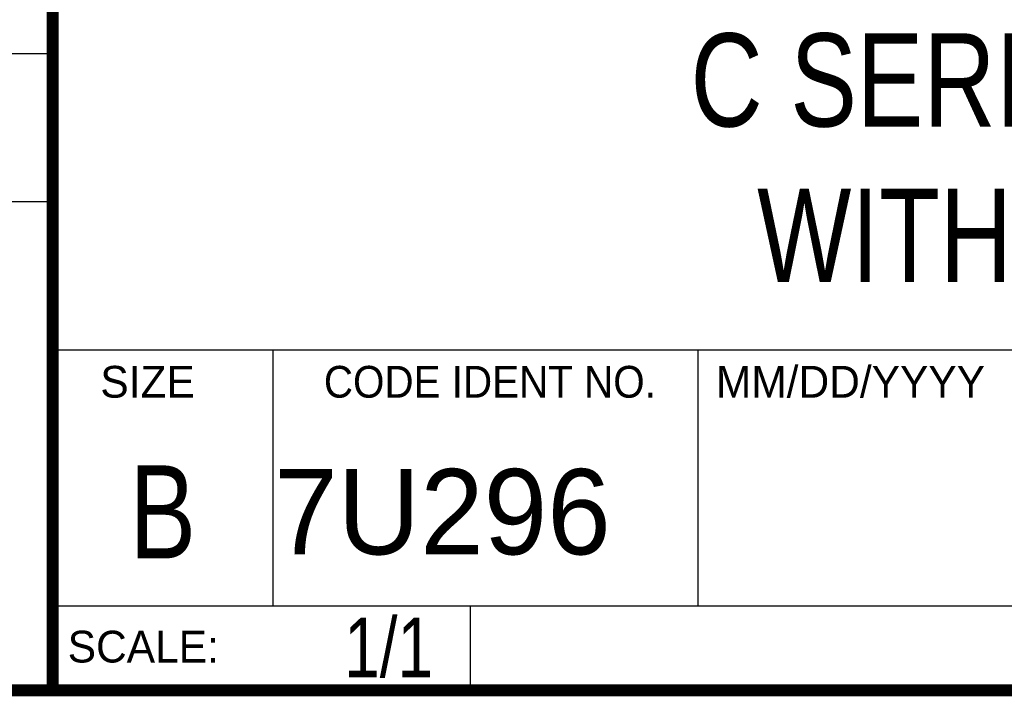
# Model space of a CAD drawing. Header units: inches. Extents: x 0.2 to 16.8, y 0.1 to 10.8.
# Tile 15 of 25: x 13 to 14.7, y 0.2 to 1.4. Entities that reach past the tile are written whole.
import ezdxf
from ezdxf.enums import TextEntityAlignment as Align

# ---------------------------------------------------------------- set-up
doc = ezdxf.new("R2010")
doc.units = ezdxf.units.IN
doc.header["$LTSCALE"] = 0.935
doc.header["$MEASUREMENT"] = 0
doc.layers.get('0').update_dxf_attribs({"linetype": 'CONTINUOUS'})
doc.styles.get("Standard").update_dxf_attribs({"font": 'txt', "width": 0.8})

msp = doc.modelspace()

# ---------------------------------------------------------------- linework, layer by layer
at = {"color": 2, "linetype": 'CONTINUOUS'}
for p, q in [((13.0652, 1.9695), (13.0652, 0.2605)), ((11.482, 1.3265), (13.0653, 1.3265)), ((13.0653, 1.0776), (11.482, 1.0776)), ((13.0652, 0.8295), (16.745, 0.8295)), ((13.434, 0.8295), (13.434, 0.4005)), ((14.146, 0.8295), (14.146, 0.4005)), ((13.0652, 0.4005), (16.745, 0.4005)), ((13.765, 0.4005), (13.765, 0.2605)), ((13.0652, 0.2605), (16.745, 0.2605))]:
    msp.add_line(p, q, dxfattribs=at)
at = {"color": 7, "linetype": 'CONTINUOUS', "const_width": 0.02}
for points in [[(13.0653, 1.9707), (13.0653, 0.2586)], [(0.25, 0.2586), (16.75, 0.2586)]]:
    msp.add_lwpolyline(points, dxfattribs=at)

# ---------------------------------------------------------------- texts
at = {"color": 2, "linetype": 'CONTINUOUS'}
for s, p in [('SIZE', (13.1451, 0.7494)), ('MM/DD/YYYY', (14.1765, 0.7494)), ('SCALE:', (13.0904, 0.3053))]:
    msp.add_text(s, height=0.05325, dxfattribs=at).set_placement(p)
at = {"color": 2, "linetype": 'CONTINUOUS', "width": 0.95}
msp.add_text('CODE IDENT NO.', height=0.053254, dxfattribs=at).set_placement((13.7978, 0.7494), align=Align.CENTER)
at = {"color": 7, "linetype": 'CONTINUOUS', "width": 0.8}
msp.add_text('B', height=0.1562, dxfattribs=at).set_placement((13.2497, 0.4798), align=Align.CENTER)
at = {"color": 7, "linetype": 'CONTINUOUS'}
msp.add_text('7U296', height=0.14316, dxfattribs=at).set_placement((13.4363, 0.4866))
at = {"color": 7, "linetype": 'CONTINUOUS', "width": 0.8}
msp.add_text('1/1', height=0.1, dxfattribs=at).set_placement((13.7025, 0.2805), align=Align.RIGHT)
at = {"color": 7, "linetype": 'CONTINUOUS', "insert": (14.9051, 1.3603), "char_height": 0.15625, "width": 1.875, "attachment_point": 2}
msp.add_mtext('C SERIES MODULE\\PWITH 10 POS ST', dxfattribs=at)

doc.saveas('drawing.dxf')
